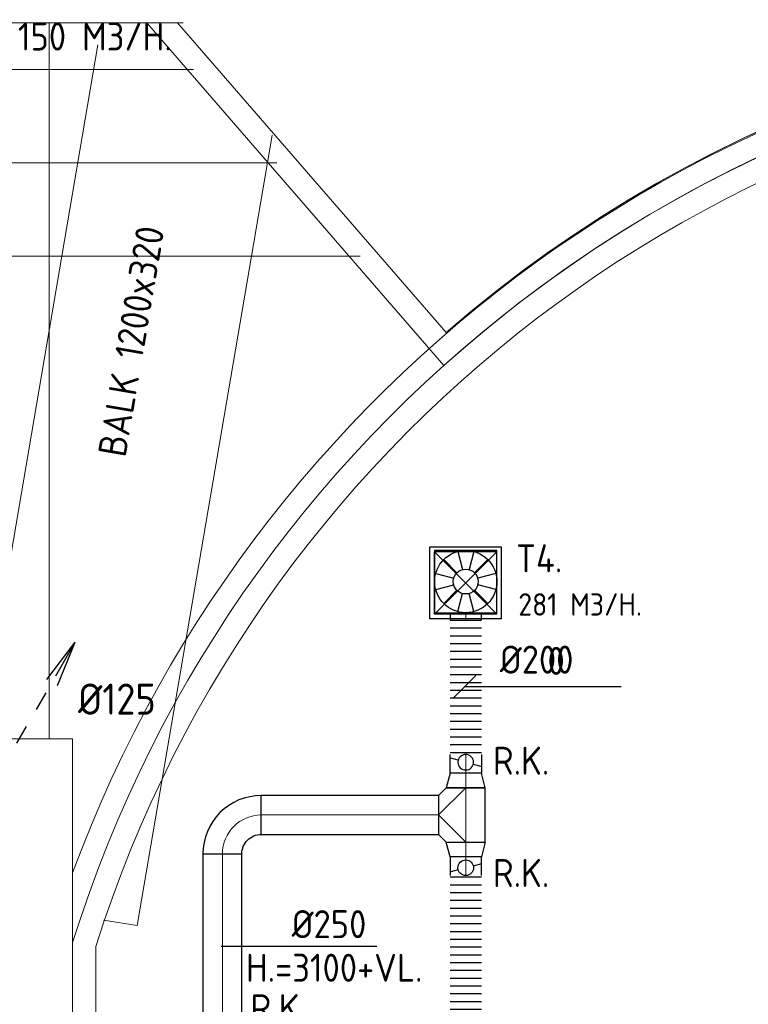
# Model space of a CAD drawing. Header units: millimetres. Extents: x -72425 to 38660, y 7096 to 51783.
# Tile 21 of 54: x -54889 to -50212, y 33882 to 40208. Entities that reach past the tile are written whole.
import ezdxf
from ezdxf.enums import TextEntityAlignment as Align

# ---------------------------------------------------------------- set-up
doc = ezdxf.new("R2010")
doc.units = ezdxf.units.MM
doc.header["$LTSCALE"] = 50
doc.set_wipeout_variables(frame=1)
doc.linetypes.add('CENTER2', pattern=[28.575, 19.05, -3.175, 3.175, -3.175])
for name, color, linetype, lineweight in [('WL570---_BESTAAND-HARTLIJN', 161, 'Continuous', 0), ('WL570---_BESTAAND-MAATVOERING', 161, 'Continuous', 0), ('WL570---_BESTAAND-TOEVOER', 180, 'Continuous', 0)]:
    doc.layers.add(name, color=color, linetype=linetype, lineweight=lineweight)
for name, color, linetype in [('WL570---_RETOUR', 100, 'Continuous'), ('WL570---_TOEVOER', 200, 'Continuous'), ('WL570---_TOEVOER_RST', 3, 'Continuous'), ('WL570---_TOEVOER_RST_HL', 1, 'Continuous'), ('WM570---_RETOUR', 2, 'Continuous'), ('WM570---_TOEVOER', 2, 'Continuous'), ('WM570---_TOEVOER_RST_PR', 1, 'Continuous')]:
    doc.layers.add(name, color=color, linetype=linetype)
doc.styles.add('BURO-018', font='ISO96.shx', dxfattribs={"height": 90})
doc.styles.add('ISO', font='ISO', dxfattribs={"height": 162})
doc.styles.add('LZ-MAATVOEREN', font='simplex')
doc.styles.add('MAATVOERING', font='ISO')

# ---------------------------------------------------------------- blocks, each defined once
blk = doc.blocks.new('A$C33D74301')
at = {"color": 8, "linetype": 'Continuous', "lineweight": 13}
blk.add_line((-51300, -3975), (-51300, -8575), dxfattribs=at)
at = {"color": 8, "linetype": 'Continuous', "lineweight": 5}
blk.add_wipeout([(-51149.8, -15311.7), (-51096.2, -15452.6), (-51040.1, -15592.5), (-50981.6, -15731.3), (-50920.6, -15869.1), (-50857.1, -16005.8), (-50791.2, -16141.3), (-50723, -16275.6), (-50652.3, -16408.7), (-50579.3, -16540.6), (-50504, -16671.1), (-50426.4, -16800.2), (-50346.5, -16928), (-50264.3, -17054.3), (-50179.9, -17179.1), (-50093.3, -17302.5), (-50004.5, -17424.2), (-49913.6, -17544.4), (-49820.5, -17662.9), (-49725.4, -17779.8), (-49628.2, -17894.9), (-49528.9, -18008.3), (-49427.7, -18119.9), (-49324.5, -18229.7), (-49219.4, -18337.7), (-49112.3, -18443.8), (-49003.4, -18547.9), (-48892.7, -18650.1), (-48780.2, -18750.3), (-48665.9, -18848.5), (-48549.9, -18944.7), (-48432.1, -19038.8), (-48312.8, -19130.7), (-48191.8, -19220.6), (-48069.2, -19308.3), (-47945.1, -19393.7), (-47819.5, -19477), (-47692.5, -19558), (-47564, -19636.8), (-47434.2, -19713.2), (-47303, -19787.4), (-47170.5, -19859.2), (-47036.7, -19928.6), (-46901.8, -19995.7), (-46765.7, -20060.3), (-46628.4, -20122.5), (-46490.1, -20182.3), (-46350.7, -20239.6), (-46210.4, -20294.4), (-46069, -20346.7), (-45926.8, -20396.5), (-45783.7, -20443.7), (-45639.8, -20488.4), (-45495.1, -20530.6), (-45349.7, -20570.1), (-45203.6, -20607.1), (-45056.9, -20641.5), (-44909.6, -20673.2), (-44761.8, -20702.4), (-44613.4, -20728.9), (-44464.7, -20752.8), (-44315.5, -20774), (-44165.9, -20792.6), (-44016.1, -20808.5), (-43866, -20821.7), (-43751.9, -20829.9), (-43637.7, -20836.6), (-43523.4, -20841.8), (-43409.1, -20845.4), (-43294.7, -20847.4), (-43180.4, -20847.9), (-43066, -20846.9), (-42951.6, -20844.3), (-42837.3, -20840.2), (-42723.1, -20834.5), (-42608.9, -20827.3), (-42494.9, -20818.6), (-42381, -20808.3), (-42267.2, -20796.5), (-42153.6, -20783.1), (-42040.2, -20768.2), (-41927, -20751.8), (-41814, -20733.8), (-41701.3, -20714.4), (-41588.9, -20693.4), (-41476.7, -20670.9), (-41364.9, -20646.8), (-41253.4, -20621.3), (-41142.3, -20594.3), (-41031.5, -20565.7), (-40921.1, -20535.7), (-40811.2, -20504.2), (-40701.6, -20471.2), (-40592.6, -20436.7), (-40484, -20400.8), (-40375.9, -20363.4), (-40268.3, -20324.5), (-40161.3, -20284.2), (-40054.8, -20242.5), (-39948.9, -20199.3), (-39843.6, -20154.7), (-39738.8, -20108.6), (-39634.8, -20061.2), (-39531.3, -20012.4), (-39428.6, -19962.1), (-39326.5, -19910.5), (-39225.1, -19857.5), (-39124.5, -19803.2), (-39024.6, -19747.5), (-38925.5, -19690.4), (-38827.1, -19632), (-38729.5, -19572.3), (-38632.8, -19511.3), (-38536.9, -19449), (-38441.8, -19385.4), (-38347.6, -19320.5), (-38254.3, -19254.3), (-38161.9, -19186.9), (-38070.4, -19118.2), (-37979.9, -19048.4), (-37890.3, -18977.3), (-37801.6, -18905), (-37714, -18831.5), (-37627.3, -18756.8), (-37541.7, -18681), (-37457.1, -18604), (-37373.5, -18525.9), (-37291, -18446.6), (-37209.6, -18366.3), (-36993.2, -18141.7), (-36785.1, -17909.3), (-36585.8, -17669.4), (-36395.4, -17422.3), (-36214.2, -17168.4), (-36042.5, -16908), (-35880.5, -16641.4), (-35728.4, -16369.1), (-35586.4, -16091.3), (-35454.8, -15808.6), (-35333.7, -15521.1), (-35223.2, -15229.4), (-35123.5, -14933.8), (-35034.8, -14634.8), (-34957.2, -14332.7), (-34890.7, -14027.9), (-34835.5, -13720.9), (-34791.6, -13412.1), (-34759.1, -13101.9), (-34738, -12790.7), (-34728.5, -12478.9), (-34730.4, -12167), (-34743.8, -11855.3), (-34768.6, -11544.4), (-34804.9, -11234.6), (-34852.5, -10926.3), (-34911.5, -10620), (-34981.7, -10316.1), (-35063, -10015), (-35155.4, -9717), (-35258.7, -9422.7), (-35372.7, -9132.4), (-35497.3, -8846.4), (-35632.4, -8565.3), (-35777.8, -8289.3), (-35933.2, -8018.8), (-36098.4, -7754.2), (-36273.3, -7495.9), (-36457.5, -7244.3), (-36650.9, -6999.5), (-36853.2, -6762.1), (-37064.1, -6532.2), (-37283.3, -6310.3), (-37510.5, -6096.6), (-37745.4, -5891.4), (-37987.8, -5695), (-38237.1, -5507.6), (-38493.3, -5329.6), (-38755.7, -5161.1), (-39024.3, -5002.3), (-39298.4, -4853.6), (-39577.9, -4715), (-39862.3, -4586.9), (-40151.2, -4469.2), (-40444.2, -4362.3), (-40741, -4266.3), (-41041.1, -4181.2), (-41344.1, -4107.3), (-41649.7, -4044.5), (-41957.3, -3993.1), (-42266.7, -3953), (-42577.3, -3924.3), (-42888.7, -3907), (-43200.6, -3901.3), (-43361.7, -3902.8), (-43522.7, -3907.4), (-43683.6, -3915.1), (-43844.4, -3925.8), (-44004.9, -3939.6), (-44165.1, -3956.5), (-44325, -3976.3), (-44484.5, -3999.2), (-44643.5, -4025.2), (-44801.9, -4054.1), (-44959.8, -4086.1), (-45117.1, -4121), (-45273.7, -4159), (-45429.5, -4199.9), (-45584.5, -4243.7), (-45738.7, -4290.5), (-45891.9, -4340.3), (-46044.2, -4392.9), (-46195.4, -4448.4), (-46345.6, -4506.8), (-46494.6, -4568), (-46642.4, -4632), (-46789, -4698.8), (-46934.3, -4768.4), (-47078.3, -4840.8), (-47220.8, -4915.9), (-47361.9, -4993.6), (-47501.5, -5074.1), (-47639.5, -5157.1), (-47775.9, -5242.8), (-47910.7, -5331.1), (-48043.8, -5421.9), (-48175.1, -5515.2), (-48304.6, -5611), (-48432.3, -5709.3), (-48558.1, -5809.9), (-48682, -5912.9), (-48803.8, -6018.3), (-48923.7, -6125.9), (-49041.5, -6235.9), (-49157.2, -6348), (-49270.7, -6462.3), (-49382, -6578.7), (-49491.1, -6697.3), (-49597.9, -6817.9), (-49702.4, -6940.5), (-49804.6, -7065), (-49904.4, -7191.5), (-50001.8, -7319.9), (-50096.7, -7450.1), (-50189.1, -7582), (-50278.9, -7715.7), (-50366.3, -7851.1), (-50451, -7988.1), (-50533.1, -8126.7), (-50612.6, -8266.9), (-50689.4, -8408.5), (-50763.5, -8551.5), (-50834.9, -8696), (-50903.5, -8841.7), (-50969.3, -8988.8), (-51032.3, -9137.1), (-51092.5, -9286.5), (-51149.8, -9437.1)], dxfattribs=at)
at = {"color": 8, "linetype": 'Continuous', "lineweight": 13}
for p, q in [((-50438.9, -3975), (-56691.1, -3975)), ((-50673.2, -3975), (-48766, -6177.2)), ((-50673.2, -3975), (-50474.8, -3975)), ((-48766, -6177.2), (-50673.2, -3975)), ((-50673.2, -3975), (-50474.8, -3975)), ((-50474.8, -3975), (-48751.7, -5964.6)), ((-50474.8, -3975), (-48751.7, -5964.6)), ((-56541.1, -4275), (-50372.5, -4275)), ((-46842.5, -4717), (-46653.7, -4630)), ((-47029.2, -4808.6), (-46842.5, -4717)), ((-47213.6, -4904.8), (-47029.2, -4808.6)), ((-46735.5, -4832.3), (-46918.8, -4921)), ((-56597.6, -4875), (-49837.8, -4875)), ((-47395.6, -5005.4), (-47213.6, -4904.8)), ((-46918.8, -4921), (-47100, -5014.2)), ((-47575, -5110.5), (-47395.6, -5005.4)), ((-47100, -5014.2), (-47278.8, -5111.7)), ((-47751.9, -5220), (-47575, -5110.5)), ((-47278.8, -5111.7), (-47455.2, -5213.6)), ((-47925.9, -5333.8), (-47751.9, -5220)), ((-47455.2, -5213.6), (-47629, -5319.8)), ((-48097.2, -5451.8), (-47925.9, -5333.8)), ((-47629, -5319.8), (-47800.2, -5430.2)), ((-47800.2, -5430.2), (-47968.6, -5544.7)), ((-56987, -5475), (-49303.2, -5475)), ((-48265.5, -5573.9), (-48097.2, -5451.8)), ((-47968.6, -5544.7), (-48134.2, -5663.3)), ((-48430.7, -5700.2), (-48265.5, -5573.9)), ((-48134.2, -5663.3), (-48296.8, -5786)), ((-48592.8, -5830.4), (-48430.7, -5700.2)), ((-48296.8, -5786), (-48456.4, -5912.6)), ((-48751.7, -5964.6), (-48592.8, -5830.4)), ((-48456.4, -5912.6), (-48612.8, -6043)), ((-48612.8, -6043), (-48766, -6177.2)), ((-54599.8, -8575), (-51149.8, -8575)), ((-51149.8, -16175), (-51149.8, -8575))]:
    blk.add_line(p, q, dxfattribs=at)
at = {"color": 8, "linetype": 'Continuous', "lineweight": 5, "flags": 128}
blk.add_lwpolyline([(-51149.8, -15311.7, 0.292157), (-43866, -20821.7, 0.219499), (-37209.6, -18366.3, 0.66815), (-43200.6, -3901.3, 0.313808), (-51149.8, -9437.1, 0.313808)], format="xyb", dxfattribs=at)
for points in [[(-43201.3, -20704.1, 0.414214), (-34871.9, -12374.7, 0.414214), (-43201.3, -4045.3, 0.327849), (-51149.8, -9884.8), (-51149.8, -14864.6, 0.32785), (-43201.3, -20704.1)], [(-41605.6, -4352.6), (-42399.6, -4234.8), (-43202, -4195.4, 0.327505), (-50999.8, -9910.8), (-50999.8, -14838.6, 0.327207), (-43202, -20553.9, 0.668209), (-37417.7, -6591.1, 0.123338), (-40827, -4547.7)]]:
    blk.add_lwpolyline(points, format="xyb", close=True, dxfattribs=at)
at = {"color": 8, "linetype": 'Continuous', "lineweight": 5}
blk.add_wipeout([(-40571.8, -10032.7), (-40355.3, -10311.4), (-40167.2, -10610), (-40009.3, -10925.6), (-39883.1, -11255.1), (-39789.8, -11595.4), (-39730.3, -11943.2), (-39705.1, -12295.2), (-39714.6, -12647.9), (-39758.6, -12998), (-39836.8, -13342.2), (-39948.2, -13677), (-40092, -13999.2), (-40266.6, -14305.8), (-40470.5, -14593.9), (-40701.6, -14860.5), (-40957.7, -15103.2), (-41236.4, -15319.7), (-41535, -15507.8), (-41850.6, -15665.7), (-42180.1, -15791.9), (-42520.4, -15885.2), (-42868.2, -15944.7), (-43220.2, -15969.9), (-43572.9, -15960.4), (-43923, -15916.4), (-44267.2, -15838.2), (-44602, -15726.8), (-44924.2, -15583), (-45230.8, -15408.4), (-45518.9, -15204.5), (-45785.5, -14973.4), (-46028.2, -14717.3), (-46244.7, -14438.6), (-46432.8, -14140), (-46590.7, -13824.4), (-46716.9, -13494.9), (-46810.2, -13154.6), (-46869.7, -12806.8), (-46894.9, -12454.8), (-46885.4, -12102.1), (-46841.4, -11752), (-46763.3, -11407.8), (-46651.8, -11073), (-46508, -10750.8), (-46333.4, -10444.2), (-46129.5, -10156.1), (-45898.4, -9889.5), (-45642.3, -9646.8), (-45363.6, -9430.3), (-45065, -9242.2), (-44749.4, -9084.3), (-44419.9, -8958.1), (-44079.6, -8864.8), (-43731.8, -8805.3), (-43379.8, -8780.1), (-43027.1, -8789.6), (-42677, -8833.6), (-42332.8, -8911.7), (-41998, -9023.2), (-41675.8, -9167), (-41369.2, -9341.6), (-41081.1, -9545.5), (-40814.5, -9776.6)], dxfattribs=at)
blk.add_circle((-43300, -12375), 3595.8, dxfattribs=at)
at = {"color": 8, "linetype": 'Continuous', "lineweight": 13}
for radius, start, end in [(8480, 229.53957, 130.89337), (8330, 228.53003, 131.92509)]:
    blk.add_arc((-43200.2, -12374.9), radius, start, end, dxfattribs=at)
blk = doc.blocks.new('010')
at = {"layer": 'WL570---_RETOUR'}
for p, q in [((3.417, 6.704), (5.25, 9.093)), ((4, 6.928), (5.25, 9.093)), ((4.098, 6.311), (5.25, 9.093)), ((2.75, 4.763), (3.375, 5.846)), ((1.5, 2.598), (2.125, 3.681)), ((0.25, 0.433), (0.875, 1.516))]:
    blk.add_line(p, q, dxfattribs=at)
blk.add_circle((0, 0), 0.5, dxfattribs=at)
blk = doc.blocks.new('ORN_T_WE400-400')
for p, q in [((-0.129, 0.483), (-0.052, 0.193)), ((0.129, 0.483), (0.052, 0.193)), ((-0.354, 0.354), (-0.141, 0.141)), ((0.354, 0.354), (0.141, 0.141)), ((-0.483, 0.129), (-0.193, 0.052)), ((0.483, 0.129), (0.193, 0.052)), ((-0.483, -0.129), (-0.193, -0.052)), ((-0.354, -0.354), (-0.141, -0.141)), ((0.354, -0.354), (0.141, -0.141)), ((0.483, -0.129), (0.193, -0.052)), ((-0.129, -0.483), (-0.052, -0.193)), ((0.129, -0.483), (0.052, -0.193))]:
    blk.add_line(p, q)
blk.add_lwpolyline([(-0.5, -0.5), (0.5, -0.5), (0.5, 0.5), (-0.5, 0.5)], close=True)
for radius in [0.5, 0.2]:
    blk.add_circle((0, 0), radius)
at = {"style": 'LZ-MAATVOEREN', "flags": 9}
for tag, p in [('ROS_TYPE', (0.633, 0.683)), ('ROS_M3H', (0.633, 0.483)), ('ROS_ZIJDE', (0.633, 0.283)), ('ROS_STAT', (0.633, 0.083))]:
    blk.add_attdef(tag, p, '', height=0.125, dxfattribs=at)
blk = doc.blocks.new('MVLINE')
blk.add_line((35.4, -35.4), (-35.4, 35.4))
blk = doc.blocks.new('KARO')
for p, q in [((1, 0.5), (0, 0.5)), ((0, -0.5), (1, -0.5))]:
    blk.add_line(p, q)
at = {"invisible_edges": 15}
blk.add_3dface([(0, 0.5), (0, -0.5), (1, -0.5), (1, 0.5)], dxfattribs=at)
at = {"layer": 'WL570---_BESTAAND-HARTLIJN'}
blk.add_line((0, 0), (1, 0), dxfattribs=at)
blk = doc.blocks.new('FLLINE200')
blk.add_line((0, -100), (0, 100))
blk = doc.blocks.new('OEX2000090400')
at = {"rotation": 90}
for p in [(0, -50), (0, -100), (0, -150), (0, -200), (0, -250), (0, -300), (0, -350), (0, -400), (0, -450), (0, -500), (0, -550), (0, -600), (0, -650), (0, -700), (0, -750), (0, -800), (0, -850), (0, -900)]:
    blk.add_blockref('FLLINE200', p, dxfattribs=at)
blk = doc.blocks.new('ORK20000000')
at = {"layer": 'WL570---_TOEVOER'}
for p, q in [((48.3, 12.9), (96.6, 25.9)), ((-48.3, -12.9), (-96.6, -25.9))]:
    blk.add_line(p, q, dxfattribs=at)
blk.add_circle((0, 0), 50, dxfattribs=at)
blk = doc.blocks.new('OSV2502000930G')
blk.add_lwpolyline([(0, -125), (93.3, -100), (93.3, 100), (0, 125)], close=True)
at = {"layer": 'WL570---_BESTAAND-HARTLIJN'}
blk.add_line((0, 0), (93.3, 0), dxfattribs=at)
blk = doc.blocks.new('OTS25025025000H')
blk.add_lwpolyline([(-175, -125), (175, -125), (175, 125), (125, 175), (-125, 175), (-175, 125)], close=True)
at = {"layer": 'WL570---_BESTAAND-HARTLIJN'}
blk.add_line((-175, 0), (175, 0), dxfattribs=at)
at = {"layer": 'WL570---_BESTAAND-TOEVOER'}
blk.add_lwpolyline([(-175, 0), (0, 175), (175, 0)], dxfattribs=at)
blk = doc.blocks.new('OBO25000090H')
blk.add_lwpolyline([(125, -250, 0.414214), (-250, 125), (-250, -125, -0.414214), (-125, -250)], format="xyb", close=True)
at = {"invisible_edges": 15}
for points in [[(-228.3, -126.9), (-184.9, 119.3), (-250, 125), (-250, -125)], [(-207.2, -132.5), (-121.7, 102.4), (-184.9, 119.3), (-228.3, -126.9)], [(-187.5, -141.7), (-62.5, 74.8), (-121.7, 102.4), (-207.2, -132.5)], [(-169.7, -154.2), (-9, 37.3), (-62.5, 74.8), (-187.5, -141.7)], [(-154.2, -169.7), (37.3, -9), (-9, 37.3), (-169.7, -154.2)], [(-141.7, -187.5), (74.8, -62.5), (37.3, -9), (-154.2, -169.7)], [(-132.5, -207.2), (102.4, -121.7), (74.8, -62.5), (-141.7, -187.5)], [(-126.9, -228.3), (119.3, -184.9), (102.4, -121.7), (-132.5, -207.2)], [(-125, -250), (125, -250), (119.3, -184.9), (-126.9, -228.3)]]:
    blk.add_3dface(points, dxfattribs=at)
at = {"layer": 'WL570---_BESTAAND-HARTLIJN'}
blk.add_arc((-250, -250), 250, 0, 90, dxfattribs=at)
blk = doc.blocks.new('*U521')
at = {"color": 0, "ltscale": 10}
for p, q in [((230, 230, -2700), (-230, 230, -2700)), ((-230, -230, -2700), (-230, 230, -2700)), ((200, 200, -2700), (-200, 200, -2700)), ((-200, -200, -2700), (-200, 200, -2700)), ((200, -200, -2700), (-200, 200, -2700)), ((-200, -200, -2700), (200, 200, -2700)), ((200, -200, -2700), (200, 200, -2700)), ((230, -230, -2700), (230, 230, -2700)), ((230, -230, -2700), (-230, -230, -2700)), ((200, -200, -2700), (-200, -200, -2700))]:
    blk.add_line(p, q, dxfattribs=at)
at = {"layer": 'WL570---_TOEVOER_RST_HL', "linetype": 'CENTER2'}
blk.add_circle((0, 0, -2700), 0.075, dxfattribs=at)
at = {"layer": 'WL570---_TOEVOER_RST', "color": 1, "style": 'BURO-018'}
for tag in ['MC', 'Q']:
    blk.add_attdef(tag, text='', height=180, dxfattribs=at).set_placement((0, 0), align=Align.MIDDLE)
at = {"layer": 'WM570---_TOEVOER_RST_PR', "color": 1, "style": 'BURO-018'}
blk.add_attdef('POSNR', text='', height=180, dxfattribs=at).set_placement((0, 0), align=Align.MIDDLE)

msp = doc.modelspace()

# ---------------------------------------------------------------- block references
at = {"layer": 'WM570---_TOEVOER'}
msp.add_blockref('A$C33D74301', (-3400.3, 44163.1), dxfattribs=at)

# ---------------------------------------------------------------- next in the draw order: linework, layer by layer
at = {"layer": 'WL570---_BESTAAND-MAATVOERING'}
for p, q in [((-54386.9, 40046.5), (-55090.2, 35927.3)), ((-53268.5, 39466.9), (-54135.5, 34388.5)), ((-54135.5, 34388.5), (-54352, 34422.2))]:
    msp.add_line(p, q, dxfattribs=at)
at = {"layer": 'WM570---_TOEVOER'}
for points in [[(-52030.8, 35922.9), (-51856.2, 35922.9), (-51026.9, 35922.9)], [(-52595.5, 34253.2), (-52783.5, 34253.2), (-53595, 34253.2)]]:
    msp.add_lwpolyline(points, dxfattribs=at)

# ---------------------------------------------------------------- next in the draw order: block references
at = {"layer": 'WL570---_BESTAAND-MAATVOERING', "xscale": 100, "yscale": 100, "zscale": 100}
msp.add_blockref('010', (-55057.2, 35299.1), dxfattribs=at)
at = {"layer": 'WL570---_TOEVOER'}
ref = msp.add_blockref('*U521', (-52025.2, 36588.1, 2700), dxfattribs=at)
ref.add_attrib('Q', '0', dxfattribs={"layer": 'WL570---_TOEVOER_RST', "color": 1, "height": 180, "style": 'BURO-018'}).set_placement((-51445.2, 36088.1), align=Align.MIDDLE)
for name, p, xscale, yscale, zscale, rotation in [('ORN_T_WE400-400', (-52025.3, 36598), 400, 400, 400, 180), ('KARO', (-52025.3, 36398), 48.33943874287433, 200, 200, 270), ('KARO', (-52025.3, 35366.3), -120.1897145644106, 200, 200, 270), ('KARO', (-53588.1, 33669.5), 1178.475117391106, 250, 250, 90), ('KARO', (-52025.3, 34829.7), 120.1897145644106, 200, 200, 270)]:
    msp.add_blockref(name, p, dxfattribs=dict(at, xscale=xscale, yscale=yscale, zscale=zscale, rotation=rotation))
at = {"layer": 'WL570---_TOEVOER', "xscale": -1}
for name, p, rotation in [('OEX2000090400', (-52025.3, 35447.9), 180), ('ORK20000000', (-52025.3, 35437.1), 180), ('OSV2502000930G', (-52025.3, 34923), 90)]:
    msp.add_blockref(name, p, dxfattribs=dict(at, rotation=rotation))
at = {"layer": 'WL570---_TOEVOER', "rotation": 90}
for name, p in [('OSV2502000930G', (-52025.3, 35273)), ('OTS25025025000H', (-52025.3, 35098)), ('OBO25000090H', (-53588.1, 35098))]:
    msp.add_blockref(name, p, dxfattribs=at)
at = {"layer": 'WL570---_TOEVOER', "xscale": 1137.797646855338, "yscale": 250, "zscale": 250}
msp.add_blockref('KARO', (-53338.1, 35098), dxfattribs=at)
at = {"layer": 'WL570---_TOEVOER'}
for name, p in [('ORK20000000', (-52025.3, 34758.9)), ('OEX2000090400', (-52025.3, 34748.1))]:
    msp.add_blockref(name, p, dxfattribs=at)
at = {"layer": 'WM570---_TOEVOER', "xscale": 2, "yscale": 2, "zscale": 2, "rotation": 90}
msp.add_blockref('MVLINE', (-52030.8, 35922.9), dxfattribs=at)

# ---------------------------------------------------------------- next in the draw order: texts
at = {"layer": 'WL570---_BESTAAND-MAATVOERING', "style": 'ISO'}
msp.add_text('BALK 1200x320', height=180, rotation=80.31095, dxfattribs=at).set_placement((-54210.5, 37390.6))
at = {"layer": 'WL570---_TOEVOER', "style": 'ISO'}
msp.add_text('281 M3/H.', height=144, dxfattribs=at).set_placement((-51688, 36378.8))
at = {"layer": 'WM570---_RETOUR', "style": 'MAATVOERING'}
for s, height, p in [('150 M3/H.', 180, (-54900.8, 40010)), ('%%C125', 200, (-54514.4, 35742.6))]:
    msp.add_text(s, height=height, dxfattribs=at).set_placement(p)
at = {"layer": 'WM570---_TOEVOER', "style": 'ISO'}
for s, p in [('T4.', (-51702, 36657.2)), ('%%c200', (-51806.2, 36006.2)), ('R.K.', (-51851.5, 35356.7)), ('R.K.', (-51851.5, 34635.4)), ('H.=3100+VL.', (-53437, 34026.5)), ('R.K.', (-53407.8, 33767))]:
    msp.add_text(s, height=180, dxfattribs=at).set_placement(p)
msp.add_text('%%c250', height=180, dxfattribs=at).set_placement((-52663.6, 34306.6), align=Align.RIGHT)

doc.saveas('drawing.dxf')
